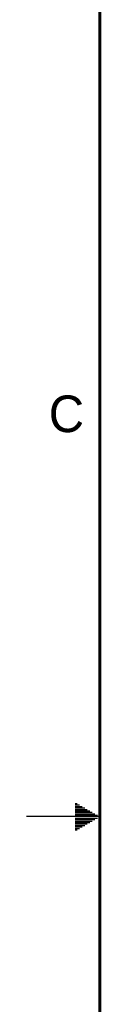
# Model space of a CAD drawing. Header units: inches. Extents: x 0 to 34, y 0 to 22.
# Tile 7 of 49: x 0 to 0.5, y 9.7 to 16.4. Entities that reach past the tile are written whole.
import ezdxf

# ---------------------------------------------------------------- set-up
doc = ezdxf.new("R2010")
doc.units = ezdxf.units.IN
doc.header["$LTSCALE"] = 1.87
doc.header["$MEASUREMENT"] = 0
doc.layers.get('0').update_dxf_attribs({"linetype": 'CONTINUOUS'})
doc.styles.get("Standard").update_dxf_attribs({"font": 'txt', "width": 0.8})

msp = doc.modelspace()

# ---------------------------------------------------------------- linework, layer by layer
at = {"color": 2, "linetype": 'CONTINUOUS'}
for p, q in [((0.3303, 11.09), (0.3441, 11.09)), ((0.3303, 11.08), (0.3614, 11.08)), ((0.3303, 11.07), (0.3788, 11.07)), ((0.3303, 11.06), (0.3961, 11.06)), ((0.3303, 11.05), (0.4134, 11.05)), ((0.3303, 11.04), (0.4307, 11.04)), ((0.3303, 11.03), (0.448, 11.03)), ((0.5, 11), (0, 11)), ((0.3303, 11.02), (0.4654, 11.02)), ((0.3303, 11.01), (0.4827, 11.01)), ((0.3303, 10.99), (0.4827, 10.99)), ((0.3303, 10.98), (0.4654, 10.98)), ((0.3303, 10.97), (0.448, 10.97)), ((0.3303, 10.96), (0.4307, 10.96)), ((0.3303, 10.95), (0.4134, 10.95)), ((0.3303, 10.94), (0.3961, 10.94)), ((0.3303, 10.93), (0.3788, 10.93)), ((0.3303, 10.92), (0.3614, 10.92)), ((0.3303, 10.91), (0.3441, 10.91))]:
    msp.add_line(p, q, dxfattribs=at)
at = {"color": 7, "linetype": 'CONTINUOUS', "const_width": 0.02}
msp.add_lwpolyline([(0.5, 21.5), (0.5, 0.5)], dxfattribs=at)

# ---------------------------------------------------------------- texts
at = {"color": 2, "linetype": 'CONTINUOUS'}
msp.add_text('C', height=0.25, dxfattribs=at).set_placement((0.1508, 13.6246))

doc.saveas('drawing.dxf')
